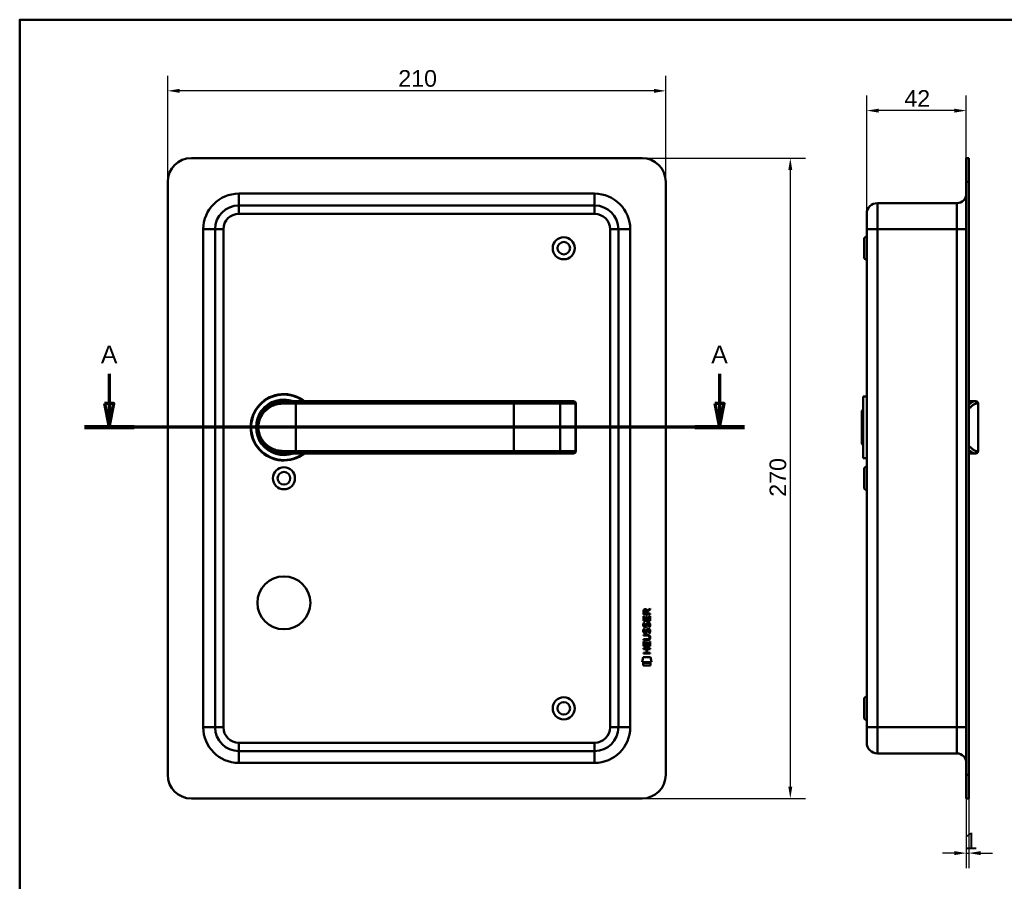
# Model space of a CAD drawing. Header units: millimetres. Extents: x 20 to 833, y 20 to 574.
# Tile 5 of 6: x 20 to 435, y 211 to 574. Entities that reach past the tile are written whole.
import ezdxf

# ---------------------------------------------------------------- set-up
doc = ezdxf.new("R2010")
doc.units = ezdxf.units.MM
doc.header["$LTSCALE"] = 2
for name, color, linetype, lineweight in [('Bemaßungen(DIN)', 7, 'Continuous', 25), ('Schnittansichtslinien(DIN)', 7, 'Continuous', 70), ('Sichtbare Kanten(DIN)', 7, 'Continuous', 50), ('Sichtbare tangentiale Kanten(DIN)', 7, 'Continuous', 50), ('Skizziergeometrie(DIN)', 7, 'Continuous', 50)]:
    doc.layers.add(name, color=color, linetype=linetype, lineweight=lineweight)
doc.styles.add('Aktuell-DINGroßer Text', font='arial.ttf')
doc.styles.add('STANDARD-DIN~0', font='arial.ttf')
doc.dimstyles.new('CAD-LAN', dxfattribs={"dimscale": 2, "dimtxt": 3.5, "dimasz": 2.5, "dimexe": 3.175, "dimexo": 0, "dimgap": 0.8, "dimtad": 1, "dimrnd": 1e-08, "dimtxsty": 'STANDARD-DIN~0', "dimcen": 0.09, "dimdle": 10, "dimclrd": 250, "dimclre": 250, "dimclrt": 250, "dimadec": 0, "dimazin": 2, "dimtfac": 1, "dimtmove": 0, "dimatfit": 3, "dimfxl": 1, "dimtolj": 1, "dimtzin": 0, "dimlwd": 25, "dimlwe": 25, "dimarcsym": 0})

# ---------------------------------------------------------------- blocks, each defined once
blk = doc.blocks.new('Ränder Standardrahmen')
at = {"layer": 'Skizziergeometrie(DIN)', "flags": 128}
blk.add_lwpolyline([(10, 10), (10, 287), (410, 287), (410, 10), (10, 10)], dxfattribs=at)
blk = doc.blocks.new('*D19')
at = {"layer": 'Bemaßungen(DIN)', "color": 250, "linetype": 'Continuous', "lineweight": 25, "true_color": 0x3f3f3f, "transparency": 16777216}
for p, q in [((377.09, 492.16), (377.09, 542.01)), ((419.09, 515.66), (419.09, 542.01)), ((414.09, 535.66), (382.09, 535.66))]:
    blk.add_line(p, q, dxfattribs=at)
at = {"layer": 'Bemaßungen(DIN)', "color": 250, "linetype": 'Continuous', "true_color": 0x3f3f3f, "transparency": 16777216}
for points in [[(382.09, 536.49), (382.09, 534.83), (377.09, 535.66)], [(414.09, 536.49), (414.09, 534.83), (419.09, 535.66)]]:
    blk.add_solid(points, dxfattribs=at)
at = {"layer": 'Defpoints', "color": 0, "linetype": 'Continuous', "transparency": 16777216}
for p in [(377.09, 535.66), (419.09, 515.66), (377.09, 492.16)]:
    blk.add_point(p, dxfattribs=at)
at = {"layer": 'Bemaßungen(DIN)', "color": 250, "linetype": 'Continuous', "lineweight": 25, "true_color": 0x3f3f3f, "transparency": 16777216, "insert": (392.97, 544.29), "char_height": 7, "attachment_point": 1, "style": 'STANDARD-DIN~0'}
blk.add_mtext('\\A1;42', dxfattribs=at)
blk = doc.blocks.new('*D20')
at = {"layer": 'Bemaßungen(DIN)', "color": 250, "linetype": 'Continuous', "lineweight": 25, "true_color": 0x3f3f3f, "transparency": 16777216}
for p, q in [((419.09, 245.66), (419.09, 216.28)), ((420.09, 245.66), (420.09, 216.28)), ((414.09, 222.63), (409.09, 222.63)), ((419.09, 222.63), (420.09, 222.63)), ((425.09, 222.63), (430.09, 222.63))]:
    blk.add_line(p, q, dxfattribs=at)
at = {"layer": 'Bemaßungen(DIN)', "color": 250, "linetype": 'Continuous', "true_color": 0x3f3f3f, "transparency": 16777216}
for points in [[(414.09, 223.47), (414.09, 221.8), (419.09, 222.63)], [(425.09, 223.47), (425.09, 221.8), (420.09, 222.63)]]:
    blk.add_solid(points, dxfattribs=at)
at = {"layer": 'Defpoints', "color": 0, "linetype": 'Continuous', "transparency": 16777216}
for p in [(419.09, 245.66), (420.09, 245.66), (420.09, 222.63)]:
    blk.add_point(p, dxfattribs=at)
at = {"layer": 'Bemaßungen(DIN)', "color": 250, "linetype": 'Continuous', "lineweight": 25, "true_color": 0x3f3f3f, "transparency": 16777216, "insert": (418.3, 231.26), "char_height": 7, "attachment_point": 1, "style": 'STANDARD-DIN~0'}
blk.add_mtext('\\A1;1', dxfattribs=at)
blk = doc.blocks.new('*D21')
at = {"layer": 'Bemaßungen(DIN)', "color": 250, "linetype": 'Continuous', "lineweight": 25, "true_color": 0x3f3f3f, "transparency": 16777216}
for p, q in [((282.39, 515.66), (351.24, 515.66)), ((344.89, 510.66), (344.89, 250.66)), ((282.39, 245.66), (351.24, 245.66))]:
    blk.add_line(p, q, dxfattribs=at)
at = {"layer": 'Bemaßungen(DIN)', "color": 250, "linetype": 'Continuous', "true_color": 0x3f3f3f, "transparency": 16777216}
for points in [[(344.05, 510.66), (345.72, 510.66), (344.89, 515.66)], [(344.05, 250.66), (345.72, 250.66), (344.89, 245.66)]]:
    blk.add_solid(points, dxfattribs=at)
at = {"layer": 'Defpoints', "color": 0, "linetype": 'Continuous', "transparency": 16777216}
for p in [(282.39, 515.66), (282.39, 245.66), (344.89, 245.66)]:
    blk.add_point(p, dxfattribs=at)
at = {"layer": 'Bemaßungen(DIN)', "color": 250, "linetype": 'Continuous', "lineweight": 25, "true_color": 0x3f3f3f, "transparency": 16777216, "insert": (336.14, 372.88), "char_height": 7, "attachment_point": 1, "rotation": 90, "style": 'STANDARD-DIN~0'}
blk.add_mtext('\\A1;270', dxfattribs=at)
blk = doc.blocks.new('*D22')
at = {"layer": 'Bemaßungen(DIN)', "color": 250, "linetype": 'Continuous', "lineweight": 25, "true_color": 0x3f3f3f, "transparency": 16777216}
for p, q in [((82.39, 505.66), (82.39, 550.35)), ((292.39, 505.66), (292.39, 550.35)), ((287.39, 544), (87.39, 544))]:
    blk.add_line(p, q, dxfattribs=at)
at = {"layer": 'Bemaßungen(DIN)', "color": 250, "linetype": 'Continuous', "true_color": 0x3f3f3f, "transparency": 16777216}
for points in [[(87.39, 544.83), (87.39, 543.17), (82.39, 544)], [(287.39, 544.83), (287.39, 543.17), (292.39, 544)]]:
    blk.add_solid(points, dxfattribs=at)
at = {"layer": 'Defpoints', "color": 0, "linetype": 'Continuous', "transparency": 16777216}
for p in [(82.39, 544), (82.39, 505.66), (292.39, 505.66)]:
    blk.add_point(p, dxfattribs=at)
at = {"layer": 'Bemaßungen(DIN)', "color": 250, "linetype": 'Continuous', "lineweight": 25, "true_color": 0x3f3f3f, "transparency": 16777216, "insert": (179.61, 552.75), "char_height": 7, "attachment_point": 1, "style": 'STANDARD-DIN~0'}
blk.add_mtext('\\A1;210', dxfattribs=at)
blk = doc.blocks.new('2DTransSchnitt0')
at = {"layer": 'Schnittansichtslinien(DIN)', "linetype": 'Continuous'}
for p, q in [((28.87, 212.37), (28.87, 206.08)), ((157.53, 212.37), (157.53, 206.08)), ((27.87, 206.08), (28.87, 201.08)), ((29.87, 206.08), (27.87, 206.08)), ((28.87, 206.08), (28.87, 201.08)), ((28.87, 201.08), (29.87, 206.08)), ((156.53, 206.08), (157.53, 201.08)), ((158.53, 206.08), (156.53, 206.08)), ((157.53, 206.08), (157.53, 201.08)), ((157.53, 201.08), (158.53, 206.08)), ((162.78, 201.08), (23.63, 201.08))]:
    blk.add_line(p, q, dxfattribs=at)
at = {"layer": 'Schnittansichtslinien(DIN)', "linetype": 'Continuous', "lineweight": 140}
for p, q in [((34.11, 201.08), (23.63, 201.08)), ((162.78, 201.08), (152.29, 201.08))]:
    blk.add_line(p, q, dxfattribs=at)
at = {"layer": 'Schnittansichtslinien(DIN)', "linetype": 'Continuous', "flags": 128}
for points in [[(27.87, 206.08), (28.87, 201.08), (29.87, 206.08), (27.87, 206.08)], [(156.53, 206.08), (157.53, 201.08), (158.53, 206.08), (156.53, 206.08)]]:
    blk.add_lwpolyline(points, dxfattribs=at)
at = {"layer": 'Schnittansichtslinien(DIN)'}
for points in [[(27.87, 206.08), (28.87, 201.08), (29.87, 206.08), (27.87, 206.08)], [(156.53, 206.08), (157.53, 201.08), (158.53, 206.08), (156.53, 206.08)]]:
    blk.add_solid(points, dxfattribs=at)
at = {"layer": 'Schnittansichtslinien(DIN)', "char_height": 3.73, "attachment_point": 7, "style": 'Aktuell-DINGroßer Text'}
for insert in [(27.12, 214.58), (155.78, 214.58)]:
    blk.add_mtext('A', dxfattribs=dict(at, insert=insert))

msp = doc.modelspace()

# ---------------------------------------------------------------- linework, layer by layer
at = {"layer": 'Sichtbare Kanten(DIN)'}
for p, q in [((282.3863, 515.6593), (92.3863, 515.6593)), ((419.0907, 505.6593), (419.0907, 515.6593)), ((420.0907, 515.6593), (419.0907, 515.6593)), ((420.0907, 515.6593), (420.0907, 505.6593)), ((82.3863, 505.6593), (82.3863, 255.6593)), ((292.3863, 255.6593), (292.3863, 505.6593)), ((419.0907, 505.6593), (419.0907, 255.6593)), ((420.0907, 505.6593), (420.0907, 255.6593)), ((262.3863, 495.6593), (112.3863, 495.6593)), ((415.0907, 496.6593), (381.5907, 496.6593)), ((377.0907, 485.6593), (377.0907, 492.1593)), ((102.3863, 485.6593), (102.3863, 275.6593)), ((272.3863, 275.6593), (272.3863, 485.6593)), ((376.0907, 481.9093), (377.0907, 482.9093)), ((376.0907, 473.4093), (376.0907, 481.9093)), ((377.0907, 485.6593), (377.0907, 275.6593)), ((376.0907, 473.4093), (377.0907, 472.4093)), ((375.5907, 415.1593), (375.5907, 389.1593)), ((375.5907, 415.1593), (377.0907, 415.1593)), ((131.3863, 413.1593), (136.3863, 413.1593)), ((228.3863, 413.1593), (136.3863, 413.1593)), ((246.8639, 413.1593), (228.3863, 413.1593)), ((253.4173, 413.1593), (246.8639, 413.1593)), ((253.4173, 413.1593), (253.4367, 413.1593)), ((254.4367, 392.1593), (254.4367, 412.1593)), ((420.0907, 413.1593), (422.421, 413.1593)), ((422.421, 413.1593), (423.0907, 413.1593)), ((424.0907, 392.1593), (424.0907, 412.1593)), ((375.0907, 409.1593), (375.5907, 409.6593)), ((375.0907, 395.1593), (375.0907, 409.1593)), ((375.0907, 395.1593), (375.5907, 394.6593)), ((136.3863, 391.1593), (131.3863, 391.1593)), ((136.3863, 391.1593), (228.3863, 391.1593)), ((228.3863, 391.1593), (246.8639, 391.1593)), ((246.8639, 391.1593), (253.4173, 391.1593)), ((246.9469, 391.163), (246.9469, 391.1633)), ((253.4367, 391.1593), (253.4173, 391.1593)), ((420.0907, 391.1593), (422.421, 391.1593)), ((423.0907, 391.1593), (422.421, 391.1593)), ((375.5907, 389.1593), (377.0907, 389.1593)), ((376.0907, 384.9093), (377.0907, 385.9093)), ((376.0907, 376.4093), (376.0907, 384.9093)), ((376.0907, 376.4093), (377.0907, 375.4093)), ((282.9392, 323.2953), (282.9393, 324.6088)), ((283.2877, 324.5654), (283.2884, 323.6772)), ((284.306, 323.678), (284.3053, 324.5662)), ((284.6016, 324.9275), (285.7957, 325.7196)), ((285.796, 325.2855), (284.655, 324.5287)), ((284.655, 324.5287), (284.6557, 323.6783)), ((285.7957, 325.7196), (285.796, 325.2855)), ((285.7976, 323.2976), (282.9392, 323.2953)), ((282.9398, 322.5694), (283.2881, 322.5696)), ((282.9413, 320.5651), (282.9398, 322.5694)), ((285.7999, 320.5674), (282.9413, 320.5651)), ((283.1143, 319.7916), (283.4531, 319.6917)), ((283.2881, 322.5696), (283.2894, 320.9424)), ((283.2884, 323.6772), (284.306, 323.678)), ((283.2894, 320.9424), (284.184, 320.9431)), ((284.1828, 322.39), (284.5313, 322.3903)), ((284.184, 320.9431), (284.1828, 322.39)), ((284.5313, 322.3903), (284.5324, 320.9434)), ((284.5324, 320.9434), (285.4511, 320.9441)), ((284.6557, 323.6783), (285.7973, 323.6792)), ((285.4498, 322.5912), (285.7983, 322.5914)), ((285.4511, 320.9441), (285.4498, 322.5912)), ((285.7973, 323.6792), (285.7976, 323.2976)), ((285.7983, 322.5914), (285.7999, 320.5674)), ((283.1163, 317.245), (283.4551, 317.1452)), ((283.3128, 318.4602), (283.32, 318.443)), ((283.3148, 315.9137), (283.3221, 315.8964)), ((283.9968, 318.3636), (284.0076, 318.3804)), ((283.9988, 315.8171), (284.0096, 315.8339)), ((285.0433, 319.4916), (285.0316, 319.4915)), ((285.0453, 316.945), (285.0336, 316.945)), ((282.9459, 314.7145), (284.5917, 314.7159)), ((282.9462, 314.3376), (282.9459, 314.7145)), ((284.6159, 314.3389), (282.9462, 314.3376)), ((282.9474, 312.7798), (284.6171, 312.7812)), ((282.9477, 312.4027), (282.9474, 312.7798)), ((284.5935, 312.404), (282.9477, 312.4027)), ((282.9482, 311.8316), (283.2967, 311.8319)), ((282.9498, 309.8274), (282.9482, 311.8316)), ((283.2967, 311.8319), (283.298, 310.2048)), ((284.1914, 311.6524), (284.5399, 311.6527)), ((284.1926, 310.2055), (284.1914, 311.6524)), ((284.5399, 311.6527), (284.541, 310.2058)), ((285.4583, 311.8537), (285.8067, 311.8539)), ((285.4596, 310.2065), (285.4583, 311.8537)), ((285.4972, 313.5552), (285.4971, 313.5649)), ((285.8067, 311.8539), (285.8083, 309.8297)), ((282.9491, 309.034), (285.8077, 309.0363)), ((282.9494, 308.6569), (282.9491, 309.034)), ((284.1925, 308.6579), (282.9494, 308.6569)), ((285.8083, 309.8297), (282.9498, 309.8274)), ((283.298, 310.2048), (284.1926, 310.2055)), ((284.1937, 307.1003), (284.1925, 308.6579)), ((284.541, 310.2058), (285.4596, 310.2065)), ((285.808, 308.6592), (284.5488, 308.6582)), ((284.5488, 308.6582), (284.5501, 307.1006)), ((285.8077, 309.0363), (285.808, 308.6592)), ((282.4256, 303.1443), (282.8812, 305.2778)), ((286.3407, 303.1474), (282.4256, 303.1443)), ((282.8812, 305.2778), (285.8874, 305.2802)), ((282.9507, 307.0993), (284.1937, 307.1003)), ((282.951, 306.7223), (282.9507, 307.0993)), ((285.8096, 306.7245), (282.951, 306.7223)), ((284.5501, 307.1006), (285.8093, 307.1016)), ((285.8093, 307.1016), (285.8096, 306.7245)), ((285.8874, 305.2802), (286.3407, 303.1474)), ((282.8855, 302.8592), (285.8824, 302.8616)), ((282.8864, 301.7172), (282.8855, 302.8592)), ((285.8833, 301.7196), (282.8864, 301.7172)), ((285.8824, 302.8616), (285.8833, 301.7196)), ((376.0907, 287.9093), (377.0907, 288.9093)), ((376.0907, 279.4093), (376.0907, 287.9093)), ((376.0907, 279.4093), (377.0907, 278.4093)), ((377.0907, 269.1593), (377.0907, 275.6593)), ((112.3863, 265.6593), (262.3863, 265.6593)), ((415.0907, 264.6593), (381.5907, 264.6593)), ((419.0907, 245.6593), (419.0907, 255.6593)), ((420.0907, 255.6593), (420.0907, 245.6593)), ((92.3863, 245.6593), (282.3863, 245.6593)), ((419.0907, 245.6593), (420.0907, 245.6593))]:
    msp.add_line(p, q, dxfattribs=at)
for centre, radius in [((249.3863, 477.6593), 4.65), ((249.3863, 477.6593), 2.65), ((131.3863, 380.6593), 4.65), ((131.3863, 380.6593), 2.65), ((131.3863, 328.1593), 11.15), ((249.3863, 283.6593), 4.65), ((249.3863, 283.6593), 2.65)]:
    msp.add_circle(centre, radius, dxfattribs=at)
for centre, radius, start, end in [((92.3863, 505.6593), 10, 90, 180), ((282.3863, 505.6593), 10, 0, 90), ((415.0907, 500.6593), 4, 270, 0), ((112.3863, 485.6593), 10, 90, 180), ((262.3863, 485.6593), 10, 0, 90), ((381.5907, 492.1593), 4.5, 90, 180), ((131.3863, 402.1593), 14, 51.786789, 308.213211), ((131.3863, 402.1593), 13.8, 52.854196, 307.145804), ((131.3863, 402.1593), 11.7, 70.080283, 289.919717), ((131.3863, 402.1593), 11.6, 71.491372, 288.508628), ((131.3863, 402.1593), 11.5, 73.042574, 286.957426), ((131.3863, 402.1593), 11.3, 76.768028, 283.231972), ((253.4367, 412.1593), 1, 0, 90), ((423.0907, 412.1593), 1, 0, 90), ((253.4367, 392.1593), 1, 270, 0), ((423.0907, 392.1593), 1, 270, 0), ((112.3863, 275.6593), 10, 180, 270), ((262.3863, 275.6593), 10, 270, 0), ((381.5907, 269.1593), 4.5, 180, 270), ((415.0907, 260.6593), 4, 0, 90), ((92.3863, 255.6593), 10, 180, 270), ((282.3863, 255.6593), 10, 270, 0)]:
    msp.add_arc(centre, radius, start, end, dxfattribs=at)
for centre, major_axis, ratio, start_param, end_param in [((284.4676, 323.7945), (0.9785, -1.2725), 0.51804149, 2.7627686, 3.73551306), ((283.0748, 323.7115), (1.2393, 1.6416), 0.59949376, 5.87816498, 6.70897252), ((284.5738, 321.5729), (-1.0981, -3.2978), 0.23129477, 5.95405459, 6.01501397), ((284.6613, 319.2733), (-1.1864, -3.5417), 0.22151613, 5.96789791, 6.02703889), ((284.0568, 319.2553), (-0.5725, -1.005), 0.54384094, 5.89502306, 6.35531677), ((284.0666, 316.7176), (-0.581, -1.0133), 0.54160498, 5.89850192, 6.35633323), ((283.9383, 318.388), (-0.0979, -0.1395), 0.36417157, 1.34290001, 1.65097815), ((283.9403, 315.8414), (-0.0979, -0.1395), 0.36417158, 1.34290001, 1.65097814), ((284.3863, 317.8036), (-0.8367, -1.6438), 0.45910241, 2.83459506, 3.35598286), ((284.3896, 315.2593), (-0.8354, -1.6416), 0.45945215, 2.83441855, 3.35611135), ((280.7779, 310.036), (4.8068, 4.3203), 0.37426609, 5.95992819, 6.67839211), ((280.7707, 317.0801), (4.8152, -4.3149), 0.37420137, 5.88811297, 6.60645232), ((262.0324, 333.3547), (23.2986, -20.324), 0.13713392, 6.12750203, 6.40243503)]:
    msp.add_ellipse(centre, major_axis=major_axis, ratio=ratio, start_param=start_param, end_param=end_param, dxfattribs=at)
for points, knots in [([(131.3863, 413.1593), (130.5206, 413.1593), (128.8061, 412.9518), (125.7227, 411.8258), (122.6522, 409.3618), (120.7359, 405.7599), (120.2701, 402.1688), (120.5541, 399.9319), (121.0605, 398.2998), (121.724, 396.7928), (123.2508, 394.4736), (125.7223, 392.4926), (128.8085, 391.3664), (130.5206, 391.1593), (131.3863, 391.1593)], [-3.42613344, -3.42613344, -3.42613344, -3.42613344, -3.18140962, -2.9366858, -2.44723817, -1.95779053, -1.71306672, -1.4683429, -1.34598099, -1.22361908, -0.97889527, -0.48944763, -0.24472382, 0, 0, 0, 0]), ([(285.4971, 313.5649), (285.497, 313.6116), (285.4946, 313.6585), (285.4781, 313.7938), (285.4556, 313.8814), (285.3809, 314.0319), (285.3344, 314.0932), (285.2142, 314.1988), (285.1433, 314.2388), (284.9262, 314.3219), (284.7665, 314.339), (284.6159, 314.3389)], [0, 0, 0, 0, 0.014004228, 0.014004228, 0.040894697, 0.040894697, 0.064390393, 0.064390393, 0.08887549, 0.08887549, 0.134135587, 0.134135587, 0.134135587, 0.134135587])]:
    msp.add_open_spline(points, degree=3, knots=knots, dxfattribs=at)
for points in [[(282.9393, 324.6088), (282.9527, 325.0504), (283.184, 325.5129), (283.7969, 325.5134)], [(284.3053, 324.5662), (284.3051, 324.8393), (284.2176, 325.1646), (283.8022, 325.1642)], [(283.0435, 319.6345), (283.0629, 319.684), (283.1142, 319.7915), (283.1143, 319.7916)], [(283.4531, 319.6917), (283.4531, 319.6917), (283.3336, 319.3649), (283.2989, 319.227)], [(284.1874, 318.899), (284.2709, 319.267), (284.3728, 319.4785), (284.5135, 319.6462)], [(284.5135, 319.6462), (284.6063, 319.7567), (284.7365, 319.8291), (284.9161, 319.8534)], [(284.9161, 319.8534), (285.2034, 319.8923), (285.4864, 319.7925), (285.6805, 319.4763)], [(282.9931, 318.3129), (282.9021, 318.5535), (282.8728, 318.7867), (282.9143, 319.115)], [(282.9951, 315.7663), (282.9041, 316.0069), (282.8749, 316.2402), (282.9163, 316.5685)], [(282.9143, 319.115), (282.9318, 319.2542), (282.9729, 319.4612), (283.0435, 319.6345)], [(282.9163, 316.5685), (282.9339, 316.7077), (282.9749, 316.9147), (283.0456, 317.088)], [(283.5531, 317.8531), (283.3297, 317.8857), (283.0998, 318.0307), (282.9931, 318.3129)], [(283.5551, 315.3065), (283.3317, 315.3391), (283.1018, 315.4841), (282.9951, 315.7663)], [(283.0456, 317.088), (283.065, 317.1375), (283.1163, 317.245), (283.1163, 317.245)], [(283.2989, 319.227), (283.2352, 318.9744), (283.2294, 318.7501), (283.2881, 318.5342)], [(283.3009, 316.6804), (283.2373, 316.4278), (283.2314, 316.2035), (283.2901, 315.9877)], [(283.4551, 317.1452), (283.4551, 317.1451), (283.3357, 316.8184), (283.3009, 316.6804)], [(283.5252, 318.2305), (283.6722, 318.1709), (283.8606, 318.2069), (283.9657, 318.3217)], [(283.5272, 315.684), (283.6742, 315.6243), (283.8626, 315.6604), (283.9677, 315.7752)], [(283.7078, 317.8406), (283.6071, 317.8418), (283.5861, 317.8483), (283.5531, 317.8531)], [(284.3351, 318.2061), (284.2201, 317.9961), (284.0253, 317.8371), (283.7078, 317.8406)], [(284.3371, 315.6596), (284.2221, 315.4496), (284.0273, 315.2905), (283.7098, 315.2941)], [(284.0076, 318.3804), (284.0761, 318.4902), (284.1328, 318.6538), (284.1874, 318.899)], [(284.0096, 315.8339), (284.0781, 315.9436), (284.1348, 316.1072), (284.1894, 316.3525)], [(284.1894, 316.3525), (284.2729, 316.7205), (284.3748, 316.932), (284.5156, 317.0996)], [(284.5269, 318.7492), (284.4729, 318.5092), (284.4107, 318.3441), (284.3351, 318.2061)], [(284.5289, 316.2026), (284.4749, 315.9626), (284.4128, 315.7976), (284.3371, 315.6596)], [(284.5156, 317.0996), (284.6084, 317.2101), (284.7386, 317.2826), (284.9182, 317.3069)], [(284.5754, 318.9479), (284.5677, 318.9178), (284.5277, 318.7516), (284.5269, 318.7492)], [(284.5774, 316.4014), (284.5697, 316.3712), (284.5298, 316.205), (284.5289, 316.2026)], [(284.7607, 319.3732), (284.6901, 319.2845), (284.6297, 319.1462), (284.5754, 318.9479)], [(284.7627, 316.8266), (284.6921, 316.7379), (284.6317, 316.5996), (284.5774, 316.4014)], [(285.0316, 319.4915), (284.9099, 319.4914), (284.8347, 319.4586), (284.7607, 319.3732)], [(285.0336, 316.945), (284.9119, 316.9449), (284.8367, 316.912), (284.7627, 316.8266)], [(284.9182, 317.3069), (285.2055, 317.3457), (285.4884, 317.2459), (285.6825, 316.9298)], [(285.2379, 317.9091), (285.2379, 317.9092), (285.3923, 318.1634), (285.4508, 318.4481)], [(285.6067, 317.823), (285.5863, 317.8276), (285.238, 317.9091), (285.2379, 317.9091)], [(285.2399, 315.3626), (285.24, 315.3626), (285.3943, 315.6168), (285.4528, 315.9016)], [(285.4508, 318.4481), (285.5192, 318.7814), (285.5185, 319.0574), (285.412, 319.2545)], [(285.4528, 315.9016), (285.5213, 316.2348), (285.5205, 316.5109), (285.414, 316.708)], [(285.8303, 318.5417), (285.8009, 318.2106), (285.6434, 317.8807), (285.6067, 317.823)], [(285.8323, 315.9951), (285.8029, 315.664), (285.6454, 315.3341), (285.6087, 315.2764)], [(285.6805, 319.4763), (285.7908, 319.2958), (285.845, 319.077), (285.8452, 318.8072)], [(285.6825, 316.9298), (285.7929, 316.7493), (285.847, 316.5304), (285.8472, 316.2607)], [(285.8452, 318.8072), (285.8452, 318.7224), (285.8387, 318.6366), (285.8303, 318.5417)], [(285.8472, 316.2607), (285.8473, 316.1758), (285.8407, 316.0901), (285.8323, 315.9951)], [(283.7098, 315.2941), (283.6092, 315.2952), (283.5882, 315.3017), (283.5551, 315.3065)], [(285.6087, 315.2764), (285.5883, 315.281), (285.24, 315.3626), (285.2399, 315.3626)]]:
    msp.add_open_spline(points, degree=3, dxfattribs=at)
at = {"layer": 'Sichtbare tangentiale Kanten(DIN)'}
for p, q in [((419.0907, 505.6593), (420.0907, 505.6593)), ((112.3863, 500.6593), (112.3863, 495.6593)), ((112.3863, 500.6593), (262.3863, 500.6593)), ((262.3863, 495.6593), (262.3863, 500.6593)), ((112.3863, 492.1593), (112.3863, 495.6593)), ((262.3863, 495.6593), (262.3863, 492.1593)), ((381.5907, 496.6593), (381.5907, 485.6593)), ((415.0907, 485.6593), (415.0907, 496.6593)), ((262.3863, 492.1593), (112.3863, 492.1593)), ((97.3863, 485.6593), (102.3863, 485.6593)), ((97.3863, 275.6593), (97.3863, 485.6593)), ((105.8863, 485.6593), (102.3863, 485.6593)), ((105.8863, 485.6593), (105.8863, 275.6593)), ((268.8863, 485.6593), (272.3863, 485.6593)), ((268.8863, 275.6593), (268.8863, 485.6593)), ((277.3863, 485.6593), (272.3863, 485.6593)), ((277.3863, 485.6593), (277.3863, 275.6593)), ((381.5907, 485.6593), (377.0907, 485.6593)), ((381.5907, 275.6593), (381.5907, 485.6593)), ((415.0907, 485.6593), (381.5907, 485.6593)), ((415.0907, 485.6593), (415.0907, 275.6593)), ((415.0907, 485.6593), (419.0907, 485.6593)), ((136.3863, 412.1593), (131.1232, 412.1593)), ((136.3863, 413.1593), (136.3863, 412.1593)), ((136.3863, 412.1593), (228.3863, 412.1593)), ((136.3863, 392.1593), (136.3863, 412.1593)), ((228.3863, 413.1593), (228.3863, 412.1593)), ((228.3863, 412.1593), (247.8251, 412.1593)), ((228.3863, 392.1593), (228.3863, 412.1593)), ((247.8251, 412.1593), (247.8251, 392.1593)), ((247.8251, 412.1593), (254.3786, 412.1593)), ((254.3786, 412.1593), (254.3786, 392.1593)), ((254.4367, 412.1593), (254.3786, 412.1593)), ((424.0907, 412.1593), (423.3858, 412.1593)), ((120.9506, 398.6815), (120.9509, 398.6819)), ((131.1232, 392.1593), (136.3863, 392.1593)), ((228.3863, 392.1593), (136.3863, 392.1593)), ((136.3863, 391.1593), (136.3863, 392.1593)), ((247.8251, 392.1593), (228.3863, 392.1593)), ((228.3863, 391.1593), (228.3863, 392.1593)), ((254.3786, 392.1593), (247.8251, 392.1593)), ((254.3786, 392.1593), (254.4367, 392.1593)), ((423.3858, 392.1593), (424.0907, 392.1593)), ((97.3863, 275.6593), (102.3863, 275.6593)), ((105.8863, 275.6593), (102.3863, 275.6593)), ((268.8863, 275.6593), (272.3863, 275.6593)), ((277.3863, 275.6593), (272.3863, 275.6593)), ((381.5907, 275.6593), (377.0907, 275.6593)), ((381.5907, 275.6593), (381.5907, 264.6593)), ((415.0907, 275.6593), (381.5907, 275.6593)), ((415.0907, 264.6593), (415.0907, 275.6593)), ((415.0907, 275.6593), (419.0907, 275.6593)), ((112.3863, 269.1593), (262.3863, 269.1593)), ((112.3863, 269.1593), (112.3863, 265.6593)), ((262.3863, 269.1593), (262.3863, 265.6593)), ((112.3863, 260.6593), (112.3863, 265.6593)), ((262.3863, 260.6593), (262.3863, 265.6593)), ((262.3863, 260.6593), (112.3863, 260.6593)), ((420.0907, 255.6593), (419.0907, 255.6593))]:
    msp.add_line(p, q, dxfattribs=at)
for centre, radius, start, end in [((112.3863, 485.6593), 15, 90, 180), ((262.3863, 485.6593), 15, 0, 90), ((112.3863, 485.6593), 6.5, 90, 180), ((262.3863, 485.6593), 6.5, 0, 90), ((112.3863, 275.6593), 15, 180, 270), ((112.3863, 275.6593), 6.5, 180, 270), ((262.3863, 275.6593), 6.5, 270, 0), ((262.3863, 275.6593), 15, 270, 0)]:
    msp.add_arc(centre, radius, start, end, dxfattribs=at)
for centre, major_axis, ratio, start_param, end_param in [((131.3863, 412.1593), (0, 1), 0.26315789, 0, 1.57079633), ((246.8639, 412.1593), (0, 1), 0.9612617, 4.71238898, 6.28318531), ((253.4173, 412.1593), (0, 1), 0.9612617, 4.71238898, 6.28318531), ((422.421, 412.1593), (0, 1), 0.96475278, 4.71238898, 6.28318531), ((131.3863, 392.1593), (0, -1), 0.26315789, 4.71238898, 6.28318531), ((246.8639, 392.1593), (0, -1), 0.9612617, 0, 1.57079633), ((253.4173, 392.1593), (0, -1), 0.9612617, 0, 1.57079633), ((422.421, 392.1593), (0, -1), 0.96475278, 0, 1.57079633)]:
    msp.add_ellipse(centre, major_axis=major_axis, ratio=ratio, start_param=start_param, end_param=end_param, dxfattribs=at)
for points, knots in [([(131.1232, 392.1593), (130.2948, 392.1593), (129.4753, 392.2534), (128.6966, 392.4285), (127.918, 392.6035), (127.1798, 392.8595), (126.4903, 393.1802), (125.1115, 393.8216), (123.9294, 394.7221), (122.9789, 395.8254), (122.5036, 396.3771), (122.0858, 396.9795), (121.735, 397.637), (121.5596, 397.9657), (121.4009, 398.3082), (121.2609, 398.6649), (121.121, 399.0216), (120.9998, 399.3925), (120.901, 399.7754), (120.7033, 400.5411), (120.594, 401.3545), (120.5954, 402.1693), (120.5968, 402.9841), (120.709, 403.8002), (120.9049, 404.5627), (121.2969, 406.0875), (122.0317, 407.3973), (122.9874, 408.5002), (123.9432, 409.603), (125.1155, 410.4991), (126.4908, 411.1389), (127.1785, 411.4588), (127.9166, 411.7147), (128.6955, 411.8899), (129.4745, 412.065), (130.2948, 412.1593), (131.1232, 412.1593)], [0, 0, 0, 0, 0.24472382, 0.24472382, 0.24472382, 0.48944763, 0.48944763, 0.48944763, 0.97889527, 0.97889527, 0.97889527, 1.22361908, 1.22361908, 1.22361908, 1.34598099, 1.34598099, 1.34598099, 1.4683429, 1.4683429, 1.4683429, 1.71306672, 1.71306672, 1.71306672, 1.95779053, 1.95779053, 1.95779053, 2.44723817, 2.44723817, 2.44723817, 2.9366858, 2.9366858, 2.9366858, 3.18140962, 3.18140962, 3.18140962, 3.42613344, 3.42613344, 3.42613344, 3.42613344]), ([(422.421, 413.1593), (422.2063, 413.1593), (421.6702, 412.9518), (420.8183, 412.2632), (420.2649, 411.7087), (420.0907, 411.5241)], [-3.426133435, -3.426133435, -3.426133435, -3.426133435, -3.181409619, -2.936685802, -2.827444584, -2.827444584, -2.827444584, -2.827444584]), ([(420.0907, 409.8423), (420.5682, 410.3481), (421.0357, 410.7831), (421.4711, 411.1389), (421.8627, 411.4588), (422.2284, 411.7147), (422.5529, 411.8899), (422.8774, 412.065), (423.1598, 412.1593), (423.3858, 412.1593)], [2.664515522, 2.664515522, 2.664515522, 2.664515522, 2.936685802, 2.936685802, 2.936685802, 3.181409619, 3.181409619, 3.181409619, 3.426133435, 3.426133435, 3.426133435, 3.426133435]), ([(423.3858, 392.1593), (423.1598, 392.1593), (422.8777, 392.2534), (422.5533, 392.4285), (422.229, 392.6035), (421.8634, 392.8595), (421.4708, 393.1802), (421.0363, 393.5353), (420.5678, 393.9697), (420.0904, 394.474)], [0, 0, 0, 0, 0.244723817, 0.244723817, 0.244723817, 0.489447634, 0.489447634, 0.489447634, 0.76037628, 0.76037628, 0.76037628, 0.76037628]), ([(420.0907, 392.7939), (420.2652, 392.6097), (420.8207, 392.0546), (421.669, 391.3664), (422.2063, 391.1593), (422.421, 391.1593)], [-0.598141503, -0.598141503, -0.598141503, -0.598141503, -0.489447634, -0.244723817, 0, 0, 0, 0])]:
    msp.add_open_spline(points, degree=3, knots=knots, dxfattribs=at)

# ---------------------------------------------------------------- block references
at = {"xscale": 2, "yscale": 2, "zscale": 2}
msp.add_blockref('Ränder Standardrahmen', (0, 0), dxfattribs=at)
at = {"layer": 'Schnittansichtslinien(DIN)', "xscale": 2, "yscale": 2, "zscale": 2}
msp.add_blockref('2DTransSchnitt0', (0, 0), dxfattribs=at)

# ---------------------------------------------------------------- dimensions: what is measured, and where the dimension line sits
at = {"layer": 'Bemaßungen(DIN)', "color": 250, "linetype": 'Continuous', "lineweight": 25, "true_color": 0x3f3f3f}
dim = msp.add_linear_dim(base=(82.3863, 544.0002), p1=(292.3863, 505.6593), p2=(82.3863, 505.6593), dimstyle='CAD-LAN', override={"dimgap": 0.8, "dimdec": 2, "dimtol": 0, "dimlim": 0, "dimtp": 0, "dimtm": 0, "dimtdec": 2, "dimtofl": 0, "dimatfit": 1}, dxfattribs=at)
dim.commit()
dim.dimension.update_dxf_attribs({"geometry": '*D22', "text_midpoint": (187.3863, 544.0002), "dimtype": 160})
for base, p1, p2, angle, override, picture, middle in [((377.0907, 535.6593), (419.0907, 515.6593), (377.0907, 492.1593), 180, {"dimgap": 0.8, "dimdec": 2, "dimtol": 0, "dimlim": 0, "dimtp": 0, "dimtm": 0, "dimtdec": 2, "dimtofl": 0, "dimatfit": 1}, '*D19', (398.0907, 535.6593)), ((344.8873, 245.6593), (282.3863, 515.6593), (282.3863, 245.6593), 90, {"dimgap": 0.8, "dimdec": 2, "dimtol": 0, "dimlim": 0, "dimtp": 0, "dimtm": 0, "dimtdec": 2, "dimtofl": 0, "dimatfit": 1}, '*D21', (344.8873, 380.6593)), ((420.0907, 222.6337), (419.0907, 245.6593), (420.0907, 245.6593), 180, {"dimgap": 0.8, "dimdec": 2, "dimtol": 0, "dimlim": 0, "dimtp": 0, "dimtm": 0, "dimtdec": 2, "dimtofl": 1, "dimatfit": 1}, '*D20', (419.5907, 222.6337))]:
    dim = msp.add_linear_dim(base=base, p1=p1, p2=p2, angle=angle, dimstyle='CAD-LAN', override=override, dxfattribs=at)
    dim.commit()
    dim.dimension.update_dxf_attribs({"geometry": picture, "text_midpoint": middle, "dimtype": 160})

doc.saveas('drawing.dxf')
